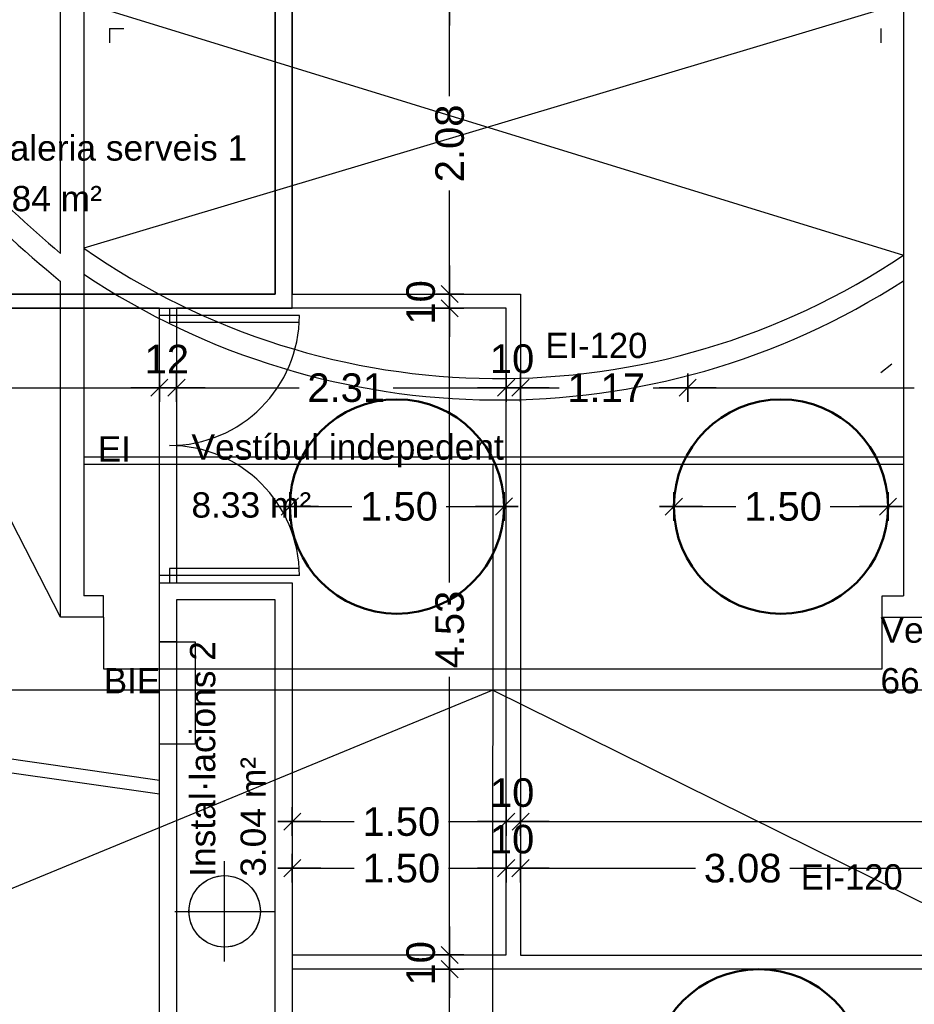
# Model space of a CAD drawing. Header units: metres. Extents: x -1 to 438, y -6 to 57.
# Tile 21 of 31: x 409.3 to 415.56, y 17.15 to 24.04. Entities that reach past the tile are written whole.
import ezdxf

# ---------------------------------------------------------------- set-up
doc = ezdxf.new("R2010")
doc.units = ezdxf.units.M
doc.header["$PDMODE"] = 65
for name, pattern in [('CONTINUA', [0]), ('PUNKT', [6.35, 0, -6.35]), ('VERDECKT', [9.525, 6.35, -3.175])]:
    doc.linetypes.add(name, pattern=pattern)
for name, color, linetype, lineweight in [('PB COTES', 7, 'CONTINUA', 25), ('PB ESCALES 2D', 7, 'CONTINUA', 25), ('PB LOCALS', 7, 'CONTINUA', 25), ('PB MOBLES', 7, 'CONTINUA', 25), ('PB MURS++', 7, 'CONTINUA', 25), ('PB TEXT', 7, 'CONTINUA', 25), ('PSC MURS ACTUAL', 7, 'CONTINUA', 25)]:
    doc.layers.add(name, color=color, linetype=linetype, lineweight=lineweight)
doc.styles.add('ARIAL', font='arial.ttf')
doc.dimstyles.new('DIMSTYLE_5', dxfattribs={"dimtxt": 0.2, "dimasz": 0.2, "dimexe": 0, "dimexo": 1e-06, "dimgap": 0.1, "dimtad": 0, "dimrnd": 0.01, "dimzin": 4, "dimdsep": 46, "dimtxsty": 'ARIAL', "dimblk1": 'ALL_ML_STRICH', "dimblk2": 'ALL_ML_STRICH', "dimsah": 1, "dimcen": 0, "dimse1": 1, "dimse2": 1, "dimclrd": 2, "dimclre": 2, "dimclrt": 2, "dimadec": 0, "dimazin": 0, "dimtfac": 1, "dimtdec": 0, "dimtix": 1, "dimtmove": 2, "dimatfit": 3, "dimfxl": 0, "dimtzin": 0, "dimlwd": 0, "dimlwe": 35, "dimarcsym": 0})
doc.dimstyles.new('DIMSTYLE_7', dxfattribs={"dimtxt": 0.2, "dimasz": 0.2, "dimexe": 0, "dimexo": 1e-06, "dimgap": 0.1, "dimtad": 2, "dimdec": 0, "dimlfac": 100, "dimrnd": 1, "dimzin": 4, "dimdsep": 46, "dimtxsty": 'ARIAL', "dimblk1": 'ALL_ML_STRICH', "dimblk2": 'ALL_ML_STRICH', "dimsah": 1, "dimcen": 0, "dimse1": 1, "dimse2": 1, "dimclrd": 2, "dimclre": 2, "dimclrt": 2, "dimadec": 0, "dimazin": 0, "dimtfac": 1, "dimtdec": 0, "dimtix": 1, "dimtmove": 2, "dimatfit": 3, "dimfxl": 0, "dimtvp": 1.2, "dimtzin": 0, "dimlwd": 0, "dimlwe": 35, "dimarcsym": 0})

# ---------------------------------------------------------------- blocks, each defined once
blk = doc.blocks.new('ALL_ML_STRICH')
at = {"color": 0, "linetype": 'ByBlock', "lineweight": -2}
for p, q in [((0, -0.5), (0, 0.5)), ((-1, 0), (0.5, 0)), ((-0.3, -0.3), (0.3, 0.3))]:
    blk.add_line(p, q, dxfattribs=at)
blk = doc.blocks.new('*D39')
at = {"layer": 'DEFPOINTS', "color": 2, "linetype": 'CONTINUA', "lineweight": 35, "transparency": 33554687}
for p in [(412.3615, 17.3957), (412.1553, 15.8957), (412.3084, 15.8957)]:
    blk.add_point(p, dxfattribs=at)
at = {"layer": 'PB COTES', "color": 2, "linetype": 'CONTINUA', "lineweight": -2, "transparency": 33554687}
for p, q in [((412.3084, 16.9905), (412.3084, 17.3957)), ((412.3084, 15.8957), (412.3084, 16.3305))]:
    blk.add_line(p, q, dxfattribs=at)
at = {"layer": 'PB COTES', "color": 2, "linetype": 'CONTINUA', "lineweight": 35, "transparency": 33554687, "xscale": 0.2, "yscale": 0.2, "zscale": 0.2}
for p, rotation in [((412.3084, 17.3957), 90), ((412.3084, 15.8957), 270)]:
    blk.add_blockref('ALL_ML_STRICH', p, dxfattribs=dict(at, rotation=rotation))
at = {"layer": 'PB COTES', "color": 2, "linetype": 'CONTINUA', "lineweight": 35, "transparency": 33554687, "insert": (412.3094, 16.6605), "char_height": 0.2, "width": 0.8, "attachment_point": 5, "rotation": 90, "style": 'ARIAL'}
blk.add_mtext('\\A1;{\\A1;{1.50\\H0.132000;\\S^ ;}}', dxfattribs=at)
blk = doc.blocks.new('*D40')
at = {"layer": 'DEFPOINTS', "color": 2, "linetype": 'CONTINUA', "lineweight": 35, "transparency": 33554687}
for p in [(412.4509, 17.4957), (412.3084, 17.3957), (412.3615, 17.3957)]:
    blk.add_point(p, dxfattribs=at)
at = {"layer": 'PB COTES', "color": 2, "linetype": 'CONTINUA', "lineweight": -2, "transparency": 33554687}
blk.add_line((412.3084, 17.3957), (412.3084, 17.4957), dxfattribs=at)
at = {"layer": 'PB COTES', "color": 2, "linetype": 'CONTINUA', "lineweight": 35, "transparency": 33554687, "xscale": 0.2, "yscale": 0.2, "zscale": 0.2}
for p, rotation in [((412.3084, 17.3957), 270), ((412.3084, 17.4957), 90)]:
    blk.add_blockref('ALL_ML_STRICH', p, dxfattribs=dict(at, rotation=rotation))
at = {"layer": 'PB COTES', "color": 2, "linetype": 'CONTINUA', "lineweight": 35, "transparency": 33554687, "insert": (412.1067, 17.437), "char_height": 0.2, "width": 0.4, "attachment_point": 5, "rotation": 90, "style": 'ARIAL'}
blk.add_mtext('\\A1;{10}', dxfattribs=at)
blk = doc.blocks.new('*D41')
at = {"layer": 'DEFPOINTS', "color": 2, "linetype": 'CONTINUA', "lineweight": 35, "transparency": 33554687}
for p in [(412.3514, 22.0208), (412.3084, 17.4957), (412.4509, 17.4957)]:
    blk.add_point(p, dxfattribs=at)
at = {"layer": 'PB COTES', "color": 2, "linetype": 'CONTINUA', "lineweight": -2, "transparency": 33554687}
for p, q in [((412.3084, 20.1027), (412.3084, 22.0208)), ((412.3084, 17.4957), (412.3084, 19.4427))]:
    blk.add_line(p, q, dxfattribs=at)
at = {"layer": 'PB COTES', "color": 2, "linetype": 'CONTINUA', "lineweight": 35, "transparency": 33554687, "xscale": 0.2, "yscale": 0.2, "zscale": 0.2}
for p, rotation in [((412.3084, 22.0208), 90), ((412.3084, 17.4957), 270)]:
    blk.add_blockref('ALL_ML_STRICH', p, dxfattribs=dict(at, rotation=rotation))
at = {"layer": 'PB COTES', "color": 2, "linetype": 'CONTINUA', "lineweight": 35, "transparency": 33554687, "insert": (412.3095, 19.7727), "char_height": 0.2, "width": 0.8, "attachment_point": 5, "rotation": 90, "style": 'ARIAL'}
blk.add_mtext('\\A1;{\\A1;{4.53\\H0.132000;\\S^ ;}}', dxfattribs=at)
blk = doc.blocks.new('*D42')
at = {"layer": 'DEFPOINTS', "color": 2, "linetype": 'CONTINUA', "lineweight": 35, "transparency": 33554687}
for p in [(412.3065, 22.1208), (412.3084, 22.0208), (412.3514, 22.0208)]:
    blk.add_point(p, dxfattribs=at)
at = {"layer": 'PB COTES', "color": 2, "linetype": 'CONTINUA', "lineweight": -2, "transparency": 33554687}
blk.add_line((412.3084, 22.0208), (412.3084, 22.1208), dxfattribs=at)
at = {"layer": 'PB COTES', "color": 2, "linetype": 'CONTINUA', "lineweight": 35, "transparency": 33554687, "xscale": 0.2, "yscale": 0.2, "zscale": 0.2}
for p, rotation in [((412.3084, 22.0208), 270), ((412.3084, 22.1208), 90)]:
    blk.add_blockref('ALL_ML_STRICH', p, dxfattribs=dict(at, rotation=rotation))
at = {"layer": 'PB COTES', "color": 2, "linetype": 'CONTINUA', "lineweight": 35, "transparency": 33554687, "insert": (412.1067, 22.0621), "char_height": 0.2, "width": 0.4, "attachment_point": 5, "rotation": 90, "style": 'ARIAL'}
blk.add_mtext('\\A1;{10}', dxfattribs=at)
blk = doc.blocks.new('*D43')
at = {"layer": 'DEFPOINTS', "color": 2, "linetype": 'CONTINUA', "lineweight": 35, "transparency": 33554687}
for p in [(412.2714, 24.2008), (412.3065, 22.1208), (412.3084, 22.1208)]:
    blk.add_point(p, dxfattribs=at)
at = {"layer": 'PB COTES', "color": 2, "linetype": 'CONTINUA', "lineweight": -2, "transparency": 33554687}
for p, q in [((412.3084, 23.505), (412.3084, 24.2008)), ((412.3084, 22.1208), (412.3084, 22.845))]:
    blk.add_line(p, q, dxfattribs=at)
at = {"layer": 'PB COTES', "color": 2, "linetype": 'CONTINUA', "lineweight": 35, "transparency": 33554687, "xscale": 0.2, "yscale": 0.2, "zscale": 0.2}
for p, rotation in [((412.3084, 24.2008), 90), ((412.3084, 22.1208), 270)]:
    blk.add_blockref('ALL_ML_STRICH', p, dxfattribs=dict(at, rotation=rotation))
at = {"layer": 'PB COTES', "color": 2, "linetype": 'CONTINUA', "lineweight": 35, "transparency": 33554687, "insert": (412.3094, 23.175), "char_height": 0.2, "width": 0.8, "attachment_point": 5, "rotation": 90, "style": 'ARIAL'}
blk.add_mtext('\\A1;{\\A1;{2.08\\H0.132000;\\S^ ;}}', dxfattribs=at)
blk = doc.blocks.new('*D44')
at = {"layer": 'DEFPOINTS', "color": 2, "linetype": 'CONTINUA', "lineweight": 35, "transparency": 33554687}
for p in [(411.2064, 18.4956), (411.2064, 18.4287), (412.7042, 18.3647)]:
    blk.add_point(p, dxfattribs=at)
at = {"layer": 'PB COTES', "color": 2, "linetype": 'CONTINUA', "lineweight": -2, "transparency": 33554687}
for p, q in [((411.2064, 18.4287), (411.6401, 18.4287)), ((412.3001, 18.4287), (412.7042, 18.4287))]:
    blk.add_line(p, q, dxfattribs=at)
at = {"layer": 'PB COTES', "color": 2, "linetype": 'CONTINUA', "lineweight": 35, "transparency": 33554687, "xscale": 0.2, "yscale": 0.2, "zscale": 0.2, "rotation": 180}
blk.add_blockref('ALL_ML_STRICH', (411.2064, 18.4287), dxfattribs=at)
at = {"layer": 'PB COTES', "color": 2, "linetype": 'CONTINUA', "lineweight": 35, "transparency": 33554687, "xscale": 0.2, "yscale": 0.2, "zscale": 0.2}
blk.add_blockref('ALL_ML_STRICH', (412.7042, 18.4287), dxfattribs=at)
at = {"layer": 'PB COTES', "color": 2, "linetype": 'CONTINUA', "lineweight": 35, "transparency": 33554687, "insert": (411.9701, 18.4277), "char_height": 0.2, "width": 0.8, "attachment_point": 5, "style": 'ARIAL'}
blk.add_mtext('\\A1;{\\A1;{1.50\\H0.132000;\\S^ ;}}', dxfattribs=at)
blk = doc.blocks.new('*D45')
at = {"layer": 'DEFPOINTS', "color": 2, "linetype": 'CONTINUA', "lineweight": 35, "transparency": 33554687}
for p in [(412.8052, 18.7448), (412.7042, 18.4287), (412.7042, 18.3647)]:
    blk.add_point(p, dxfattribs=at)
at = {"layer": 'PB COTES', "color": 2, "linetype": 'CONTINUA', "lineweight": -2, "transparency": 33554687}
blk.add_line((412.7042, 18.4287), (412.8052, 18.4287), dxfattribs=at)
at = {"layer": 'PB COTES', "color": 2, "linetype": 'CONTINUA', "lineweight": 35, "transparency": 33554687, "xscale": 0.2, "yscale": 0.2, "zscale": 0.2, "rotation": 180}
blk.add_blockref('ALL_ML_STRICH', (412.7042, 18.4287), dxfattribs=at)
at = {"layer": 'PB COTES', "color": 2, "linetype": 'CONTINUA', "lineweight": 35, "transparency": 33554687, "xscale": 0.2, "yscale": 0.2, "zscale": 0.2}
blk.add_blockref('ALL_ML_STRICH', (412.8052, 18.4287), dxfattribs=at)
at = {"layer": 'PB COTES', "color": 2, "linetype": 'CONTINUA', "lineweight": 35, "transparency": 33554687, "insert": (412.746, 18.6305), "char_height": 0.2, "width": 0.4, "attachment_point": 5, "style": 'ARIAL'}
blk.add_mtext('\\A1;{10}', dxfattribs=at)
blk = doc.blocks.new('*D46')
at = {"layer": 'DEFPOINTS', "color": 2, "linetype": 'CONTINUA', "lineweight": 35, "transparency": 33554687}
for p in [(412.8052, 18.7448), (412.8052, 18.4287), (420.9716, 18.0897)]:
    blk.add_point(p, dxfattribs=at)
at = {"layer": 'PB COTES', "color": 2, "linetype": 'CONTINUA', "lineweight": -2, "transparency": 33554687}
for p, q in [((412.8052, 18.4287), (416.5728, 18.4287)), ((417.2328, 18.4287), (420.9716, 18.4287))]:
    blk.add_line(p, q, dxfattribs=at)
at = {"layer": 'PB COTES', "color": 2, "linetype": 'CONTINUA', "lineweight": 35, "transparency": 33554687, "xscale": 0.2, "yscale": 0.2, "zscale": 0.2, "rotation": 180}
blk.add_blockref('ALL_ML_STRICH', (412.8052, 18.4287), dxfattribs=at)
at = {"layer": 'PB COTES', "color": 2, "linetype": 'CONTINUA', "lineweight": 35, "transparency": 33554687, "xscale": 0.2, "yscale": 0.2, "zscale": 0.2}
blk.add_blockref('ALL_ML_STRICH', (420.9716, 18.4287), dxfattribs=at)
at = {"layer": 'PB COTES', "color": 2, "linetype": 'CONTINUA', "lineweight": 35, "transparency": 33554687, "insert": (416.9028, 18.4277), "char_height": 0.2, "width": 0.8, "attachment_point": 5, "style": 'ARIAL'}
blk.add_mtext('\\A1;{\\A1;{8.17\\H0.132000;\\S^ ;}}', dxfattribs=at)
blk = doc.blocks.new('*D73')
at = {"layer": 'DEFPOINTS', "color": 2, "linetype": 'CONTINUA', "lineweight": 35, "transparency": 33554687}
for p in [(398.9264, 22.0208), (398.9264, 21.4654), (410.2764, 20.1008)]:
    blk.add_point(p, dxfattribs=at)
at = {"layer": 'PB COTES', "color": 2, "linetype": 'CONTINUA', "lineweight": -2, "transparency": 33554687}
for p, q in [((398.9264, 21.4654), (404.2075, 21.4654)), ((405.0075, 21.4654), (410.2764, 21.4654))]:
    blk.add_line(p, q, dxfattribs=at)
at = {"layer": 'PB COTES', "color": 2, "linetype": 'CONTINUA', "lineweight": 35, "transparency": 33554687, "xscale": 0.2, "yscale": 0.2, "zscale": 0.2, "rotation": 180}
blk.add_blockref('ALL_ML_STRICH', (398.9264, 21.4654), dxfattribs=at)
at = {"layer": 'PB COTES', "color": 2, "linetype": 'CONTINUA', "lineweight": 35, "transparency": 33554687, "xscale": 0.2, "yscale": 0.2, "zscale": 0.2}
blk.add_blockref('ALL_ML_STRICH', (410.2764, 21.4654), dxfattribs=at)
at = {"layer": 'PB COTES', "color": 2, "linetype": 'CONTINUA', "lineweight": 35, "transparency": 33554687, "insert": (404.6075, 21.4643), "char_height": 0.2, "width": 1, "attachment_point": 5, "style": 'ARIAL'}
blk.add_mtext('\\A1;{\\A1;{11.35\\H0.132000;\\S^ ;}}', dxfattribs=at)
blk = doc.blocks.new('*D74')
at = {"layer": 'DEFPOINTS', "color": 2, "linetype": 'CONTINUA', "lineweight": 35, "transparency": 33554687}
for p in [(410.2764, 21.4654), (410.2764, 20.1008), (410.3964, 19.9808)]:
    blk.add_point(p, dxfattribs=at)
at = {"layer": 'PB COTES', "color": 2, "linetype": 'CONTINUA', "lineweight": -2, "transparency": 33554687}
blk.add_line((410.2764, 21.4654), (410.3964, 21.4654), dxfattribs=at)
at = {"layer": 'PB COTES', "color": 2, "linetype": 'CONTINUA', "lineweight": 35, "transparency": 33554687, "xscale": 0.2, "yscale": 0.2, "zscale": 0.2, "rotation": 180}
blk.add_blockref('ALL_ML_STRICH', (410.2764, 21.4654), dxfattribs=at)
at = {"layer": 'PB COTES', "color": 2, "linetype": 'CONTINUA', "lineweight": 35, "transparency": 33554687, "xscale": 0.2, "yscale": 0.2, "zscale": 0.2}
blk.add_blockref('ALL_ML_STRICH', (410.3964, 21.4654), dxfattribs=at)
at = {"layer": 'PB COTES', "color": 2, "linetype": 'CONTINUA', "lineweight": 35, "transparency": 33554687, "insert": (410.3284, 21.6654), "char_height": 0.2, "width": 0.4, "attachment_point": 5, "style": 'ARIAL'}
blk.add_mtext('\\A1;{12}', dxfattribs=at)
blk = doc.blocks.new('*D75')
at = {"layer": 'DEFPOINTS', "color": 2, "linetype": 'CONTINUA', "lineweight": 35, "transparency": 33554687}
for p in [(410.3964, 21.4654), (412.7042, 21.3825), (410.3964, 19.9808)]:
    blk.add_point(p, dxfattribs=at)
at = {"layer": 'PB COTES', "color": 2, "linetype": 'CONTINUA', "lineweight": -2, "transparency": 33554687}
for p, q in [((410.3964, 21.4654), (411.2541, 21.4654)), ((411.9141, 21.4654), (412.7042, 21.4654))]:
    blk.add_line(p, q, dxfattribs=at)
at = {"layer": 'PB COTES', "color": 2, "linetype": 'CONTINUA', "lineweight": 35, "transparency": 33554687, "xscale": 0.2, "yscale": 0.2, "zscale": 0.2, "rotation": 180}
blk.add_blockref('ALL_ML_STRICH', (410.3964, 21.4654), dxfattribs=at)
at = {"layer": 'PB COTES', "color": 2, "linetype": 'CONTINUA', "lineweight": 35, "transparency": 33554687, "xscale": 0.2, "yscale": 0.2, "zscale": 0.2}
blk.add_blockref('ALL_ML_STRICH', (412.7042, 21.4654), dxfattribs=at)
at = {"layer": 'PB COTES', "color": 2, "linetype": 'CONTINUA', "lineweight": 35, "transparency": 33554687, "insert": (411.5841, 21.4643), "char_height": 0.2, "width": 0.8, "attachment_point": 5, "style": 'ARIAL'}
blk.add_mtext('\\A1;{\\A1;{2.31\\H0.132000;\\S^ ;}}', dxfattribs=at)
blk = doc.blocks.new('*D76')
at = {"layer": 'DEFPOINTS', "color": 2, "linetype": 'CONTINUA', "lineweight": 35, "transparency": 33554687}
for p in [(412.8042, 21.5322), (412.7042, 21.4654), (412.7042, 21.3825)]:
    blk.add_point(p, dxfattribs=at)
at = {"layer": 'PB COTES', "color": 2, "linetype": 'CONTINUA', "lineweight": -2, "transparency": 33554687}
blk.add_line((412.7042, 21.4654), (412.8042, 21.4654), dxfattribs=at)
at = {"layer": 'PB COTES', "color": 2, "linetype": 'CONTINUA', "lineweight": 35, "transparency": 33554687, "xscale": 0.2, "yscale": 0.2, "zscale": 0.2, "rotation": 180}
blk.add_blockref('ALL_ML_STRICH', (412.7042, 21.4654), dxfattribs=at)
at = {"layer": 'PB COTES', "color": 2, "linetype": 'CONTINUA', "lineweight": 35, "transparency": 33554687, "xscale": 0.2, "yscale": 0.2, "zscale": 0.2}
blk.add_blockref('ALL_ML_STRICH', (412.8042, 21.4654), dxfattribs=at)
at = {"layer": 'PB COTES', "color": 2, "linetype": 'CONTINUA', "lineweight": 35, "transparency": 33554687, "insert": (412.7455, 21.6671), "char_height": 0.2, "width": 0.4, "attachment_point": 5, "style": 'ARIAL'}
blk.add_mtext('\\A1;{10}', dxfattribs=at)
blk = doc.blocks.new('*D77')
at = {"layer": 'DEFPOINTS', "color": 2, "linetype": 'CONTINUA', "lineweight": 35, "transparency": 33554687}
for p in [(413.9755, 21.7914), (412.8042, 21.5322), (412.8042, 21.4654)]:
    blk.add_point(p, dxfattribs=at)
at = {"layer": 'PB COTES', "color": 2, "linetype": 'CONTINUA', "lineweight": -2, "transparency": 33554687}
for p, q in [((412.8042, 21.4654), (413.0743, 21.4654)), ((413.7343, 21.4654), (413.9755, 21.4654))]:
    blk.add_line(p, q, dxfattribs=at)
at = {"layer": 'PB COTES', "color": 2, "linetype": 'CONTINUA', "lineweight": 35, "transparency": 33554687, "xscale": 0.2, "yscale": 0.2, "zscale": 0.2, "rotation": 180}
blk.add_blockref('ALL_ML_STRICH', (412.8042, 21.4654), dxfattribs=at)
at = {"layer": 'PB COTES', "color": 2, "linetype": 'CONTINUA', "lineweight": 35, "transparency": 33554687, "xscale": 0.2, "yscale": 0.2, "zscale": 0.2}
blk.add_blockref('ALL_ML_STRICH', (413.9755, 21.4654), dxfattribs=at)
at = {"layer": 'PB COTES', "color": 2, "linetype": 'CONTINUA', "lineweight": 35, "transparency": 33554687, "insert": (413.4043, 21.4651), "char_height": 0.2, "width": 0.8, "attachment_point": 5, "style": 'ARIAL'}
blk.add_mtext('\\A1;{\\A1;{1.17\\H0.132000;\\S^ ;}}', dxfattribs=at)
blk = doc.blocks.new('*D78')
at = {"layer": 'DEFPOINTS', "color": 2, "linetype": 'CONTINUA', "lineweight": 35, "transparency": 33554687}
for p in [(413.9755, 21.7914), (413.9755, 21.4654), (417.7755, 21.3914)]:
    blk.add_point(p, dxfattribs=at)
at = {"layer": 'PB COTES', "color": 2, "linetype": 'CONTINUA', "lineweight": -2, "transparency": 33554687}
for p, q in [((413.9755, 21.4654), (415.5602, 21.4654)), ((416.2202, 21.4654), (417.7755, 21.4654))]:
    blk.add_line(p, q, dxfattribs=at)
at = {"layer": 'PB COTES', "color": 2, "linetype": 'CONTINUA', "lineweight": 35, "transparency": 33554687, "xscale": 0.2, "yscale": 0.2, "zscale": 0.2, "rotation": 180}
blk.add_blockref('ALL_ML_STRICH', (413.9755, 21.4654), dxfattribs=at)
at = {"layer": 'PB COTES', "color": 2, "linetype": 'CONTINUA', "lineweight": 35, "transparency": 33554687, "xscale": 0.2, "yscale": 0.2, "zscale": 0.2}
blk.add_blockref('ALL_ML_STRICH', (417.7755, 21.4654), dxfattribs=at)
at = {"layer": 'PB COTES', "color": 2, "linetype": 'CONTINUA', "lineweight": 35, "transparency": 33554687, "insert": (415.8902, 21.4643), "char_height": 0.2, "width": 0.8, "attachment_point": 5, "style": 'ARIAL'}
blk.add_mtext('\\A1;{\\A1;{3.80\\H0.132000;\\S^ ;}}', dxfattribs=at)
blk = doc.blocks.new('*D80')
at = {"layer": 'DEFPOINTS', "color": 2, "linetype": 'CONTINUA', "lineweight": 35, "transparency": 33554687}
for p in [(411.2064, 18.103), (412.7042, 17.8499), (411.2064, 17.4957)]:
    blk.add_point(p, dxfattribs=at)
at = {"layer": 'PB COTES', "color": 2, "linetype": 'CONTINUA', "lineweight": -2, "transparency": 33554687}
for p, q in [((411.2064, 18.103), (411.6401, 18.103)), ((412.3001, 18.103), (412.7042, 18.103))]:
    blk.add_line(p, q, dxfattribs=at)
at = {"layer": 'PB COTES', "color": 2, "linetype": 'CONTINUA', "lineweight": 35, "transparency": 33554687, "xscale": 0.2, "yscale": 0.2, "zscale": 0.2, "rotation": 180}
blk.add_blockref('ALL_ML_STRICH', (411.2064, 18.103), dxfattribs=at)
at = {"layer": 'PB COTES', "color": 2, "linetype": 'CONTINUA', "lineweight": 35, "transparency": 33554687, "xscale": 0.2, "yscale": 0.2, "zscale": 0.2}
blk.add_blockref('ALL_ML_STRICH', (412.7042, 18.103), dxfattribs=at)
at = {"layer": 'PB COTES', "color": 2, "linetype": 'CONTINUA', "lineweight": 35, "transparency": 33554687, "insert": (411.9701, 18.1019), "char_height": 0.2, "width": 0.8, "attachment_point": 5, "style": 'ARIAL'}
blk.add_mtext('\\A1;{\\A1;{1.50\\H0.132000;\\S^ ;}}', dxfattribs=at)
blk = doc.blocks.new('*D81')
at = {"layer": 'DEFPOINTS', "color": 2, "linetype": 'CONTINUA', "lineweight": 35, "transparency": 33554687}
for p in [(412.7042, 18.103), (412.7042, 17.8499), (412.8042, 17.8457)]:
    blk.add_point(p, dxfattribs=at)
at = {"layer": 'PB COTES', "color": 2, "linetype": 'CONTINUA', "lineweight": -2, "transparency": 33554687}
blk.add_line((412.7042, 18.103), (412.8042, 18.103), dxfattribs=at)
at = {"layer": 'PB COTES', "color": 2, "linetype": 'CONTINUA', "lineweight": 35, "transparency": 33554687, "xscale": 0.2, "yscale": 0.2, "zscale": 0.2, "rotation": 180}
blk.add_blockref('ALL_ML_STRICH', (412.7042, 18.103), dxfattribs=at)
at = {"layer": 'PB COTES', "color": 2, "linetype": 'CONTINUA', "lineweight": 35, "transparency": 33554687, "xscale": 0.2, "yscale": 0.2, "zscale": 0.2}
blk.add_blockref('ALL_ML_STRICH', (412.8042, 18.103), dxfattribs=at)
at = {"layer": 'PB COTES', "color": 2, "linetype": 'CONTINUA', "lineweight": 35, "transparency": 33554687, "insert": (412.7455, 18.3047), "char_height": 0.2, "width": 0.4, "attachment_point": 5, "style": 'ARIAL'}
blk.add_mtext('\\A1;{10}', dxfattribs=at)
blk = doc.blocks.new('*D82')
at = {"layer": 'DEFPOINTS', "color": 2, "linetype": 'CONTINUA', "lineweight": 35, "transparency": 33554687}
for p in [(412.8042, 18.103), (412.8042, 17.8457), (415.8876, 17.8221)]:
    blk.add_point(p, dxfattribs=at)
at = {"layer": 'PB COTES', "color": 2, "linetype": 'CONTINUA', "lineweight": -2, "transparency": 33554687}
for p, q in [((412.8042, 18.103), (414.0301, 18.103)), ((414.6901, 18.103), (415.8876, 18.103))]:
    blk.add_line(p, q, dxfattribs=at)
at = {"layer": 'PB COTES', "color": 2, "linetype": 'CONTINUA', "lineweight": 35, "transparency": 33554687, "xscale": 0.2, "yscale": 0.2, "zscale": 0.2, "rotation": 180}
blk.add_blockref('ALL_ML_STRICH', (412.8042, 18.103), dxfattribs=at)
at = {"layer": 'PB COTES', "color": 2, "linetype": 'CONTINUA', "lineweight": 35, "transparency": 33554687, "xscale": 0.2, "yscale": 0.2, "zscale": 0.2}
blk.add_blockref('ALL_ML_STRICH', (415.8876, 18.103), dxfattribs=at)
at = {"layer": 'PB COTES', "color": 2, "linetype": 'CONTINUA', "lineweight": 35, "transparency": 33554687, "insert": (414.3601, 18.1019), "char_height": 0.2, "width": 0.8, "attachment_point": 5, "style": 'ARIAL'}
blk.add_mtext('\\A1;{\\A1;{3.08\\H0.132000;\\S^ ;}}', dxfattribs=at)
blk = doc.blocks.new('*D89')
at = {"layer": 'DEFPOINTS', "color": 2, "linetype": 'CONTINUA', "lineweight": 35, "transparency": 33554687}
for p in [(411.1892, 20.6339), (411.1892, 20.6339), (412.6892, 20.6339)]:
    blk.add_point(p, dxfattribs=at)
at = {"layer": 'PB COTES', "color": 2, "linetype": 'CONTINUA', "lineweight": -2, "transparency": 33554687}
for p, q in [((411.1892, 20.6339), (411.624, 20.6339)), ((412.284, 20.6339), (412.6892, 20.6339))]:
    blk.add_line(p, q, dxfattribs=at)
at = {"layer": 'PB COTES', "color": 2, "linetype": 'CONTINUA', "lineweight": 35, "transparency": 33554687, "xscale": 0.2, "yscale": 0.2, "zscale": 0.2, "rotation": 180}
blk.add_blockref('ALL_ML_STRICH', (411.1892, 20.6339), dxfattribs=at)
at = {"layer": 'PB COTES', "color": 2, "linetype": 'CONTINUA', "lineweight": 35, "transparency": 33554687, "xscale": 0.2, "yscale": 0.2, "zscale": 0.2}
blk.add_blockref('ALL_ML_STRICH', (412.6892, 20.6339), dxfattribs=at)
at = {"layer": 'PB COTES', "color": 2, "linetype": 'CONTINUA', "lineweight": 35, "transparency": 33554687, "insert": (411.954, 20.6339), "char_height": 0.2, "width": 0.8, "attachment_point": 5, "style": 'ARIAL'}
blk.add_mtext('\\A1;{\\A1;{1.50\\H0.132000;\\S^ ;}}', dxfattribs=at)
blk = doc.blocks.new('*D90')
at = {"layer": 'DEFPOINTS', "color": 2, "linetype": 'CONTINUA', "lineweight": 35, "transparency": 33554687}
for p in [(413.8782, 20.6331), (413.8782, 20.6331), (415.3782, 20.6331)]:
    blk.add_point(p, dxfattribs=at)
at = {"layer": 'PB COTES', "color": 2, "linetype": 'CONTINUA', "lineweight": -2, "transparency": 33554687}
for p, q in [((413.8782, 20.6331), (414.313, 20.6331)), ((414.973, 20.6331), (415.3782, 20.6331))]:
    blk.add_line(p, q, dxfattribs=at)
at = {"layer": 'PB COTES', "color": 2, "linetype": 'CONTINUA', "lineweight": 35, "transparency": 33554687, "xscale": 0.2, "yscale": 0.2, "zscale": 0.2, "rotation": 180}
blk.add_blockref('ALL_ML_STRICH', (413.8782, 20.6331), dxfattribs=at)
at = {"layer": 'PB COTES', "color": 2, "linetype": 'CONTINUA', "lineweight": 35, "transparency": 33554687, "xscale": 0.2, "yscale": 0.2, "zscale": 0.2}
blk.add_blockref('ALL_ML_STRICH', (415.3782, 20.6331), dxfattribs=at)
at = {"layer": 'PB COTES', "color": 2, "linetype": 'CONTINUA', "lineweight": 35, "transparency": 33554687, "insert": (414.643, 20.6331), "char_height": 0.2, "width": 0.8, "attachment_point": 5, "style": 'ARIAL'}
blk.add_mtext('\\A1;{\\A1;{1.50\\H0.132000;\\S^ ;}}', dxfattribs=at)

msp = doc.modelspace()

# ---------------------------------------------------------------- linework, layer by layer
at = {"layer": 'PB ESCALES 2D', "color": 7, "linetype": 'CONTINUA', "lineweight": 25, "transparency": 33554687}
for p, q in [((410.27645, 18.97027), (410.27645, 19.68786)), ((410.27645, 19.68786), (410.52645, 19.68786)), ((410.52645, 19.68786), (410.52645, 18.97027)), ((410.52645, 18.97027), (410.39471, 18.97027))]:
    msp.add_line(p, q, dxfattribs=at)
at = {"layer": 'PB LOCALS', "color": 7, "linetype": 'CONTINUA', "lineweight": 25, "transparency": 33554687}
for p, q in [((411.08645, 22.12078), (411.08645, 24.20115)), ((411.20645, 24.20053), (411.20645, 22.12078)), ((408.79645, 22.12078), (411.08645, 22.12078)), ((411.20645, 22.12078), (412.8042, 22.12078)), ((412.8042, 22.12078), (412.8042, 17.4947)), ((410.27645, 22.02078), (398.92645, 22.02078)), ((410.27645, 18.71788), (410.27645, 22.02078)), ((410.39645, 22.02078), (410.39645, 20.10078)), ((412.7042, 22.02078), (410.39645, 22.02078)), ((412.7042, 17.49573), (412.7042, 22.02078)), ((398.92645, 20.36078), (410.27645, 18.71788)), ((410.39645, 20.10078), (411.20645, 20.10078)), ((411.20645, 20.10078), (411.20645, 17.49573)), ((410.39645, 19.98078), (410.39645, 16.22078)), ((411.08645, 19.98078), (410.39645, 19.98078)), ((411.08645, 13.20078), (411.08645, 19.98078)), ((410.27645, 18.62018), (406.14645, 19.20854)), ((410.27645, 13.20078), (410.27645, 18.62018)), ((410.55967, 17.98076), (410.58773, 18.0041)), ((410.58773, 18.0041), (410.61888, 18.02311)), ((410.61888, 18.02311), (410.65247, 18.03739)), ((410.65247, 18.03739), (410.68778, 18.04662)), ((410.68778, 18.04662), (410.72406, 18.05061)), ((410.72406, 18.05061), (410.76053, 18.04928)), ((410.76053, 18.04928), (410.79642, 18.04265)), ((410.79642, 18.04265), (410.83097, 18.03087)), ((410.83097, 18.03087), (410.86343, 18.01418)), ((410.86343, 18.01418), (410.89311, 17.99294)), ((410.89311, 17.99294), (410.91938, 17.96761)), ((410.49969, 17.89009), (410.51518, 17.92313)), ((410.51518, 17.92313), (410.53532, 17.95357)), ((410.53532, 17.95357), (410.55967, 17.98076)), ((410.91938, 17.96761), (410.94169, 17.93872)), ((410.94169, 17.93872), (410.95955, 17.90689)), ((410.48386, 17.81903), (410.48917, 17.85514)), ((410.48917, 17.85514), (410.49969, 17.89009)), ((410.95955, 17.90689), (410.97259, 17.8728)), ((410.97259, 17.8728), (410.98053, 17.83718)), ((410.48386, 17.78253), (410.48386, 17.81903)), ((410.48917, 17.74642), (410.48386, 17.78253)), ((410.98053, 17.83718), (410.98319, 17.80078)), ((410.98319, 17.80078), (410.98053, 17.76438)), ((410.49969, 17.71147), (410.48917, 17.74642)), ((410.51518, 17.67842), (410.49969, 17.71147)), ((410.97259, 17.72875), (410.95955, 17.69467)), ((410.98053, 17.76438), (410.97259, 17.72875)), ((410.53532, 17.64799), (410.51518, 17.67842)), ((410.55967, 17.6208), (410.53532, 17.64799)), ((410.94169, 17.66284), (410.91938, 17.63395)), ((410.95955, 17.69467), (410.94169, 17.66284)), ((410.58773, 17.59746), (410.55967, 17.6208)), ((410.61888, 17.57844), (410.58773, 17.59746)), ((410.65247, 17.56417), (410.61888, 17.57844)), ((410.86343, 17.58738), (410.83097, 17.57069)), ((410.89311, 17.60862), (410.86343, 17.58738)), ((410.91938, 17.63395), (410.89311, 17.60862)), ((410.68778, 17.55494), (410.65247, 17.56417)), ((410.72406, 17.55095), (410.68778, 17.55494)), ((410.76053, 17.55228), (410.72406, 17.55095)), ((410.79642, 17.55891), (410.76053, 17.55228)), ((410.83097, 17.57069), (410.79642, 17.55891)), ((411.20645, 17.49573), (412.7042, 17.49573)), ((412.8042, 17.4947), (420.70157, 17.49573)), ((411.20645, 17.39573), (411.20645, 15.89573)), ((417.66738, 17.39573), (411.20645, 17.39573))]:
    msp.add_line(p, q, dxfattribs=at)
at = {"layer": 'PB MOBLES', "color": 202, "linetype": 'VERDECKT', "lineweight": 50, "transparency": 33554687}
for centre in [(411.93924, 20.63387), (414.62821, 20.63309), (414.4733, 16.64573)]:
    msp.add_circle(centre, 0.75, dxfattribs=at)
at = {"layer": 'PB MURS++', "color": 7, "linetype": 'CONTINUA', "lineweight": 25, "transparency": 33554687}
for p, q in [((411.08645, 24.20078), (411.08645, 22.12078)), ((411.20645, 22.02078), (411.20645, 24.20078)), ((411.08645, 22.12078), (408.79645, 22.12078)), ((406.08645, 22.02078), (411.20645, 22.02078)), ((410.27645, 21.97078), (410.27645, 22.02078)), ((410.34645, 22.02078), (410.34645, 21.92078)), ((411.25645, 21.97078), (410.27645, 21.97078)), ((411.25508, 21.92078), (410.34645, 21.92078)), ((410.34645, 20.20078), (410.34645, 20.10078)), ((411.25508, 20.20078), (410.34645, 20.20078)), ((411.25645, 20.15078), (410.27645, 20.15078)), ((410.27645, 20.10078), (410.27645, 20.15078)), ((410.27645, 20.10078), (411.20645, 20.10078)), ((410.27645, 19.68786), (410.27645, 20.10078)), ((411.20645, 20.10078), (411.20645, 13.20078)), ((410.39645, 19.98078), (410.39645, 19.68786)), ((411.08645, 19.98078), (410.39645, 19.98078)), ((411.08645, 13.20078), (411.08645, 19.98078)), ((410.39645, 19.68786), (410.27645, 19.68786)), ((410.39471, 19.68786), (410.27645, 19.68786)), ((410.27645, 18.97027), (410.27645, 19.68786)), ((410.27645, 19.68786), (410.52645, 19.68786)), ((410.52645, 19.68786), (410.52645, 18.97027)), ((410.39471, 18.97027), (410.27645, 18.97027)), ((410.27645, 16.17078), (410.27645, 18.97018)), ((410.39645, 18.97018), (410.27645, 18.97018)), ((410.52645, 18.97027), (410.39471, 18.97027)), ((410.39645, 18.97018), (410.39645, 16.22078)), ((410.73319, 17.45078), (410.73319, 18.15078)), ((410.38319, 17.80078), (411.08319, 17.80078))]:
    msp.add_line(p, q, dxfattribs=at)
msp.add_circle((410.73319, 17.80078), 0.25, dxfattribs=at)
for centre, start, end in [((410.34645, 21.97078), 270, 0), ((410.34645, 20.15078), 0, 90)]:
    msp.add_arc(centre, 0.91, start, end, dxfattribs=at)
at = {"layer": 'PSC MURS ACTUAL', "linetype": 'CONTINUA', "transparency": 33554687}
for p, q in [((409.58488, 22.40455), (409.58488, 24.30959)), ((409.74693, 24.15959), (409.74693, 20.00868)), ((415.48693, 24.15959), (415.48693, 20.00868)), ((409.58488, 19.85868), (409.58488, 22.20959)), ((415.48693, 20.97868), (409.74693, 20.97868)), ((415.48693, 20.92868), (409.74693, 20.92868)), ((409.88488, 20.00868), (409.74693, 20.00868)), ((409.88488, 19.85868), (409.88488, 20.00868)), ((415.33693, 19.85868), (415.33693, 20.00868)), ((415.33693, 20.00868), (415.48693, 20.00868)), ((409.88488, 19.85868), (409.58488, 19.85868)), ((409.88488, 19.85868), (409.88488, 19.49868)), ((415.33693, 19.85868), (415.63693, 19.85868)), ((415.33693, 19.49868), (415.33693, 19.85868)), ((409.88488, 19.49868), (415.33693, 19.49868))]:
    msp.add_line(p, q, dxfattribs=at)
at = {"layer": 'PSC MURS ACTUAL', "transparency": 33554687}
for p, q in [((409.58488, 19.85868), (407.37684, 24.14959)), ((412.61091, 20.92868), (412.60676, 13.24959)), ((425.30271, 19.34959), (405.93134, 19.34959)), ((412.61091, 19.34959), (406.67134, 16.90008)), ((412.61091, 19.34959), (423.56282, 13.92959))]:
    msp.add_line(p, q, dxfattribs=at)
at = {"layer": 'PSC MURS ACTUAL', "color": 180, "linetype": 'CONTINUA', "transparency": 33554687}
for p, q in [((409.74693, 24.15959), (415.48693, 22.39355)), ((415.48693, 24.15959), (409.74693, 22.44113))]:
    msp.add_line(p, q, dxfattribs=at)
at = {"layer": 'PSC MURS ACTUAL', "color": 7, "linetype": 'PUNKT', "lineweight": 25, "transparency": 33554687}
for p, q in [((409.92693, 23.97959), (415.32693, 23.97959)), ((409.92693, 23.97959), (409.92693, 21.74596)), ((415.32693, 23.97959), (415.32693, 21.57157))]:
    msp.add_line(p, q, dxfattribs=at)
for centre, radius, start, end in [((415.05457, 28.89563), 8.79832, 214.283864, 234.352435), ((410.15603, 28.31016), 8.49392, 307.501091, 327.924622)]:
    msp.add_arc(centre, radius, start, end, dxfattribs=at)
at = {"layer": 'PSC MURS ACTUAL', "linetype": 'CONTINUA', "transparency": 33554687}
for radius, end in [(8.48832, 229.880918), (8.63832, 230.714201)]:
    msp.add_arc((415.05457, 28.89563), radius, 223.810417, end, dxfattribs=at)
at = {"layer": 'PSC MURS ACTUAL', "color": 180, "linetype": 'CONTINUA', "transparency": 33554687}
for centre, radius, start, end in [((412.65171, 26.61258), 5.08318, 235.148678, 303.901431), ((412.6517, 26.61256), 5.23316, 236.28445, 302.805002)]:
    msp.add_arc(centre, radius, start, end, dxfattribs=at)

# ---------------------------------------------------------------- texts
at = {"layer": 'PB LOCALS', "color": 7, "linetype": 'CONTINUA', "lineweight": 25, "transparency": 33554687, "char_height": 0.1770789, "attachment_point": 7, "style": 'ARIAL'}
for s, insert, width in [('\\W1.00;Galeria serveis 1', (409.03514, 23.0519), 1.9534382), ('\\W1.00;4.84 m²', (409.03514, 22.69774), 0.929645), ('\\W1.00;Vestíbul indepedent', (410.50075, 20.90792), 2.2876392), ('\\W1.00;8.33 m²', (410.50075, 20.55376), 0.929645), ('\\W1.00;Vestíbul de risc mínim', (415.3246, 19.67806), 2.5294494), ('\\W1.00;66.34 m²', (415.3246, 19.3239), 1.0684618)]:
    msp.add_mtext(s, dxfattribs=dict(at, insert=insert, width=width))
at = {"layer": 'PB LOCALS', "color": 7, "linetype": 'CONTINUA', "lineweight": 25, "transparency": 33554687, "char_height": 0.1770789, "attachment_point": 7, "rotation": 90, "style": 'ARIAL'}
for s, insert, width in [('\\W1.00;Instal·lacions 2', (410.66968, 18.04238), 1.7474988), ('\\W1.00;3.04 m²', (411.02383, 18.04238), 0.929645)]:
    msp.add_mtext(s, dxfattribs=dict(at, insert=insert, width=width))
at = {"layer": 'PB TEXT', "color": 7, "linetype": 'CONTINUA', "lineweight": 25, "transparency": 33554687, "style": 'ARIAL'}
for s, insert, char_height, width, attachment_point in [('\\W0.98;EI-120', (412.97865, 21.66982), 0.1770789, 0.8189075, 7), ('\\W0.99;EI', (410.07607, 21.03671), 0.177079, 0.3204823, 6), ('\\W0.99;BIE', (409.88679, 19.32581), 0.177079, 0.4863141, 7), ('\\W0.98;EI-120', (414.76659, 17.95094), 0.1770789, 0.8189075, 7)]:
    msp.add_mtext(s, dxfattribs=dict(at, insert=insert, char_height=char_height, width=width, attachment_point=attachment_point))

# ---------------------------------------------------------------- dimensions: what is measured, and where the dimension line sits
at = {"layer": 'PB COTES', "color": 2, "linetype": 'CONTINUA', "lineweight": 35, "transparency": 33554687}
for base, p1, p2, dimstyle, picture, middle in [((412.30837, 24.20078), (412.30651, 22.12078), (412.27145, 24.20078), 'DIMSTYLE_5', '*D43', (412.30943, 23.17503)), ((412.30837, 22.12078), (412.35141, 22.02078), (412.30651, 22.12078), 'DIMSTYLE_7', '*D42', (412.10666, 22.06208)), ((412.30837, 22.02078), (412.45086, 17.49573), (412.35141, 22.02078), 'DIMSTYLE_5', '*D41', (412.30946, 19.7727)), ((412.30837, 17.49573), (412.36153, 17.39573), (412.45086, 17.49573), 'DIMSTYLE_7', '*D40', (412.10666, 17.43702)), ((412.30837, 17.39573), (412.15534, 15.89573), (412.36153, 17.39573), 'DIMSTYLE_5', '*D39', (412.30943, 16.66052))]:
    dim = msp.add_linear_dim(base=base, p1=p1, p2=p2, angle=90, dimstyle=dimstyle, override={"dimpost": '<>', "dimclrd": 2, "dimclre": 2, "dimclrt": 2, "dimlwd": 0, "dimlwe": 35}, dxfattribs=at)
    dim.commit()
    dim.dimension.update_dxf_attribs({"geometry": picture, "text_midpoint": middle, "dimtype": 160})
for base, p1, p2, dimstyle, picture, middle in [((410.27645, 21.46535), (398.92645, 22.02078), (410.27645, 20.10078), 'DIMSTYLE_5', '*D73', (404.60745, 21.46426)), ((410.39645, 21.46535), (410.27645, 20.10078), (410.39645, 19.98078), 'DIMSTYLE_7', '*D74', (410.32843, 21.66535)), ((412.8042, 21.46535), (412.7042, 21.38249), (412.8042, 21.53217), 'DIMSTYLE_7', '*D76', (412.7455, 21.66706)), ((413.97546, 21.46535), (412.8042, 21.53217), (413.97546, 21.79135), 'DIMSTYLE_5', '*D77', (413.40428, 21.46515)), ((417.77546, 21.46535), (413.97546, 21.79135), (417.77546, 21.39135), 'DIMSTYLE_5', '*D78', (415.89025, 21.46426)), ((412.7042, 21.46535), (410.39645, 19.98078), (412.7042, 21.38249), 'DIMSTYLE_5', '*D75', (411.58408, 21.46426)), ((412.68924, 20.63387), (411.18924, 20.63387), (412.68924, 20.63387), 'DIMSTYLE_5', '*D89', (411.95403, 20.63387)), ((415.37821, 20.63309), (413.87821, 20.63309), (415.37821, 20.63309), 'DIMSTYLE_5', '*D90', (414.643, 20.63309)), ((412.80517, 18.42875), (412.7042, 18.36469), (412.80517, 18.74483), 'DIMSTYLE_7', '*D45', (412.74598, 18.63045)), ((420.97157, 18.42875), (412.80517, 18.74483), (420.97157, 18.08966), 'DIMSTYLE_5', '*D46', (416.90282, 18.42769)), ((412.7042, 18.42875), (411.20645, 18.49556), (412.7042, 18.36469), 'DIMSTYLE_5', '*D44', (411.97012, 18.42769)), ((412.8042, 18.10296), (412.7042, 17.8499), (412.8042, 17.84573), 'DIMSTYLE_7', '*D81', (412.7455, 18.30466)), ((412.7042, 18.10296), (411.20645, 17.49573), (412.7042, 17.8499), 'DIMSTYLE_5', '*D80', (411.97012, 18.1019)), ((415.88758, 18.10296), (412.8042, 17.84573), (415.88758, 17.82213), 'DIMSTYLE_5', '*D82', (414.36014, 18.10186))]:
    dim = msp.add_linear_dim(base=base, p1=p1, p2=p2, dimstyle=dimstyle, override={"dimpost": '<>', "dimclrd": 2, "dimclre": 2, "dimclrt": 2, "dimlwd": 0, "dimlwe": 35}, dxfattribs=at)
    dim.commit()
    dim.dimension.update_dxf_attribs({"geometry": picture, "text_midpoint": middle, "dimtype": 160})

doc.saveas('drawing.dxf')
